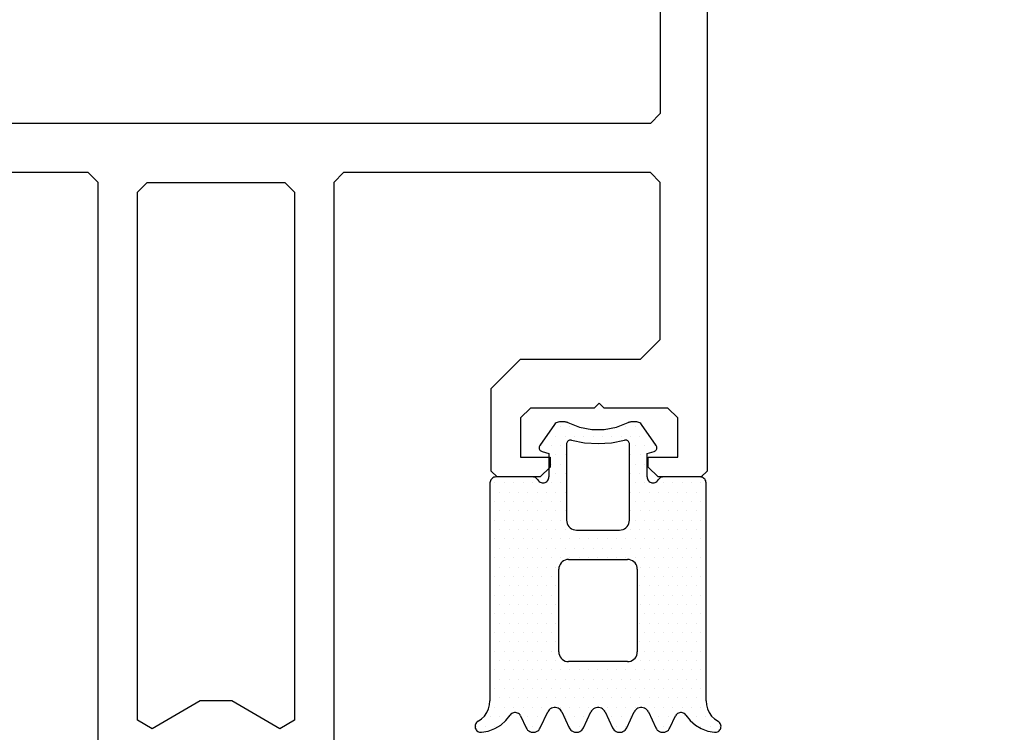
# Model space of a CAD drawing. Extents: x 4615668 to 9294084, y 5325188 to 10688993.
# Tile 36 of 256: x 4635352.97 to 4635357.98, y 5331399.43 to 5331403.05. Entities that reach past the tile are written whole.
import ezdxf

# ---------------------------------------------------------------- set-up
doc = ezdxf.new("R2010")
doc.units = 0
doc.header["$MEASUREMENT"] = 0
doc.layers.add('A_wymiary', color=152, linetype='Continuous', lineweight=5)
doc.layers.add('CrossSectionsGums', color=7, linetype='Continuous')
doc.layers.add('CrossSectionsProfils', color=7, linetype='Continuous')
doc.styles.add('wewn', font='arial.ttf', dxfattribs={"height": 12})
doc.dimstyles.new('Kopia 1do100 wew', dxfattribs={"dimscale": 0.5, "dimtxt": 8, "dimasz": 15, "dimexe": 20, "dimexo": 0, "dimgap": 5, "dimtad": 1, "dimdec": 0, "dimzin": 9, "dimtxsty": 'wewn', "dimblk": 'ARCHTICK', "dimcen": 3, "dimdle": 20, "dimclrd": 256, "dimclre": 256, "dimclrt": 256, "dimadec": 0, "dimazin": 2, "dimtfac": 1, "dimtdec": 0, "dimtix": 1, "dimtmove": 2, "dimatfit": 3, "dimldrblk": 'NONE', "dimfxl": 0, "dimtvp": 1, "dimtolj": 1, "dimtzin": 0, "dimlwd": 5, "dimlwe": 5, "dimarcsym": 0})

# ---------------------------------------------------------------- blocks, each defined once
blk = doc.blocks.new('K43_0482_X', base_point=(52.501, 1020))
at = {"layer": 'CrossSectionsProfils', "flags": 128}
for points in [[(46.8099, 1000), (48.51093, 1000), (49.00444, 1000.50401), (49.00444, 1001.50153), (48.00692, 1001.50153), (48.00692, 1003.49657), (48.51093, 1004.00058), (49.73945, 1004.00058), (52.51151, 1005.59661), (55.27306, 1004.00058), (56.51208, 1004.00058), (57.00559, 1003.49657), (57.00559, 1001.50153), (56.00807, 1001.50153), (56.00807, 1000.50401), (56.51208, 1000), (58.20261, 1000), (58.50712, 1000.30451), (58.50712, 1034.99717), (59.01113, 1035.50118), (74.59343, 1035.50118)], [(27.50003, 1104.498), (27.50003, 1020.29689), (27.80453, 1020.00288), (29.99907, 1020.00288), (30.50308, 1020.50689), (30.50308, 1021.0004), (29.00156, 1021.0004), (29.00156, 1023.00594), (29.50556, 1023.49945), (32.75013, 1023.49945), (33.00213, 1023.75145), (33.25414, 1023.49945), (36.4987, 1023.49945), (37.00271, 1023.00594), (37.00271, 1021.0004), (35.50118, 1021.0004), (35.50118, 1020.50689), (36.00519, 1020.00288), (38.19973, 1020.00288), (38.50424, 1020.29689), (38.50424, 1024.49697), (37.00271, 1025.9985), (30.90209, 1025.9985), (29.90457, 1027.00652), (29.90457, 1034.99717), (30.39808, 1035.50118), (46.01188, 1035.50118), (46.50539, 1034.99717), (46.50539, 1000.30451)], [(75.09744, 1101.00143), (74.59343, 1101.50544), (30.39808, 1101.50544), (29.89407, 1101.00143), (29.89407, 1038.50424), (30.39808, 1038.00023), (74.59343, 1038.00023), (75.09744, 1038.50424), (75.09744, 1101.00143)], [(49.00444, 1034.99717), (48.51093, 1034.50366), (48.51093, 1007.62315), (49.25644, 1007.18214), (51.70299, 1008.59966), (53.30952, 1008.59966), (55.75607, 1007.18214), (56.51208, 1007.62315), (56.51208, 1034.50366), (56.00807, 1034.99717), (49.00444, 1034.99717)]]:
    blk.add_lwpolyline(points, dxfattribs=at)
blk = doc.blocks.new('Hatch71798', base_point=(5314.212, 636.113))
at = {"layer": 'CrossSectionsGums', "color": 252, "true_color": 0x848484}
for p, q in [((6274.606, 648.794), (6274.606, 648.794)), ((6275.083, 648.794), (6275.083, 648.794)), ((6275.559, 648.794), (6275.559, 648.794)), ((6277.464, 648.794), (6277.464, 648.794)), ((6279.369, 648.794), (6279.369, 648.794)), ((6279.845, 648.794), (6279.845, 648.794)), ((6281.75, 648.794), (6281.75, 648.794)), ((6282.227, 648.794), (6282.227, 648.794)), ((6284.131, 648.794), (6284.131, 648.794)), ((6286.037, 648.794), (6286.037, 648.794)), ((6286.513, 648.794), (6286.513, 648.794)), ((6286.989, 648.794), (6286.989, 648.794)), ((6275.321, 648.318), (6275.321, 648.318)), ((6275.797, 648.318), (6275.797, 648.318)), ((6277.226, 648.318), (6277.226, 648.318)), ((6277.702, 648.318), (6277.702, 648.318)), ((6279.131, 648.318), (6279.131, 648.318)), ((6279.607, 648.318), (6279.607, 648.318)), ((6280.083, 648.318), (6280.083, 648.318)), ((6281.512, 648.318), (6281.512, 648.318)), ((6281.988, 648.318), (6281.988, 648.318)), ((6282.464, 648.318), (6282.464, 648.318)), ((6283.893, 648.318), (6283.893, 648.318)), ((6284.37, 648.318), (6284.37, 648.318)), ((6285.322, 648.318), (6285.322, 648.318)), ((6285.798, 648.318), (6285.798, 648.318)), ((6286.274, 648.318), (6286.274, 648.318)), ((6275.559, 647.841), (6275.559, 647.841)), ((6276.035, 647.841), (6276.035, 647.841)), ((6276.512, 647.841), (6276.512, 647.841)), ((6276.988, 647.841), (6276.988, 647.841)), ((6277.464, 647.841), (6277.464, 647.841)), ((6277.94, 647.841), (6277.94, 647.841)), ((6278.417, 647.841), (6278.417, 647.841)), ((6278.893, 647.841), (6278.893, 647.841)), ((6279.369, 647.841), (6279.369, 647.841)), ((6279.845, 647.841), (6279.845, 647.841)), ((6280.322, 647.841), (6280.322, 647.841)), ((6280.798, 647.841), (6280.798, 647.841)), ((6281.274, 647.841), (6281.274, 647.841)), ((6281.75, 647.841), (6281.75, 647.841)), ((6282.227, 647.841), (6282.227, 647.841)), ((6282.703, 647.841), (6282.703, 647.841)), ((6283.179, 647.841), (6283.179, 647.841)), ((6283.655, 647.841), (6283.655, 647.841)), ((6284.132, 647.841), (6284.132, 647.841)), ((6284.608, 647.841), (6284.608, 647.841)), ((6285.084, 647.841), (6285.084, 647.841)), ((6285.561, 647.841), (6285.561, 647.841)), ((6286.037, 647.841), (6286.037, 647.841)), ((6275.321, 647.365), (6275.321, 647.365)), ((6275.797, 647.365), (6275.797, 647.365)), ((6276.273, 647.365), (6276.273, 647.365)), ((6276.75, 647.365), (6276.75, 647.365)), ((6277.226, 647.365), (6277.226, 647.365)), ((6277.702, 647.365), (6277.702, 647.365)), ((6278.178, 647.365), (6278.178, 647.365)), ((6278.655, 647.365), (6278.655, 647.365)), ((6279.131, 647.365), (6279.131, 647.365)), ((6279.607, 647.365), (6279.607, 647.365)), ((6280.083, 647.365), (6280.083, 647.365)), ((6280.56, 647.365), (6280.56, 647.365)), ((6281.036, 647.365), (6281.036, 647.365)), ((6281.512, 647.365), (6281.512, 647.365)), ((6281.988, 647.365), (6281.988, 647.365)), ((6282.464, 647.365), (6282.464, 647.365)), ((6282.941, 647.365), (6282.941, 647.365)), ((6283.417, 647.365), (6283.417, 647.365)), ((6283.894, 647.365), (6283.894, 647.365)), ((6284.37, 647.365), (6284.37, 647.365)), ((6284.846, 647.365), (6284.846, 647.365)), ((6285.322, 647.365), (6285.322, 647.365)), ((6285.798, 647.365), (6285.798, 647.365)), ((6286.274, 647.365), (6286.274, 647.365)), ((6275.559, 646.889), (6275.559, 646.889)), ((6276.035, 646.889), (6276.035, 646.889)), ((6276.511, 646.889), (6276.511, 646.889)), ((6276.988, 646.889), (6276.988, 646.889)), ((6277.464, 646.889), (6277.464, 646.889)), ((6277.94, 646.889), (6277.94, 646.889)), ((6278.417, 646.889), (6278.417, 646.889)), ((6278.893, 646.889), (6278.893, 646.889)), ((6279.369, 646.889), (6279.369, 646.889)), ((6279.845, 646.889), (6279.845, 646.889)), ((6280.321, 646.889), (6280.321, 646.889)), ((6280.797, 646.889), (6280.797, 646.889)), ((6281.274, 646.889), (6281.274, 646.889)), ((6281.75, 646.889), (6281.75, 646.889)), ((6282.226, 646.889), (6282.226, 646.889)), ((6282.703, 646.889), (6282.703, 646.889)), ((6283.179, 646.889), (6283.179, 646.889)), ((6283.655, 646.889), (6283.655, 646.889)), ((6284.131, 646.889), (6284.131, 646.889)), ((6284.607, 646.889), (6284.607, 646.889)), ((6285.084, 646.889), (6285.084, 646.889)), ((6285.56, 646.889), (6285.56, 646.889)), ((6286.036, 646.889), (6286.036, 646.889)), ((6275.321, 646.413), (6275.321, 646.413)), ((6275.797, 646.413), (6275.797, 646.413)), ((6276.273, 646.413), (6276.273, 646.413)), ((6276.75, 646.413), (6276.75, 646.413)), ((6277.226, 646.413), (6277.226, 646.413)), ((6277.702, 646.413), (6277.702, 646.413)), ((6278.179, 646.413), (6278.179, 646.413)), ((6278.655, 646.413), (6278.655, 646.413)), ((6279.131, 646.413), (6279.131, 646.413)), ((6279.607, 646.413), (6279.607, 646.413)), ((6280.083, 646.413), (6280.083, 646.413)), ((6280.56, 646.413), (6280.56, 646.413)), ((6281.036, 646.413), (6281.036, 646.413)), ((6281.512, 646.413), (6281.512, 646.413)), ((6281.988, 646.413), (6281.988, 646.413)), ((6282.465, 646.413), (6282.465, 646.413)), ((6282.941, 646.413), (6282.941, 646.413)), ((6283.417, 646.413), (6283.417, 646.413)), ((6283.894, 646.413), (6283.894, 646.413)), ((6284.37, 646.413), (6284.37, 646.413)), ((6284.846, 646.413), (6284.846, 646.413)), ((6285.322, 646.413), (6285.322, 646.413)), ((6285.798, 646.413), (6285.798, 646.413)), ((6286.275, 646.413), (6286.275, 646.413)), ((6275.559, 645.936), (6275.559, 645.936)), ((6276.035, 645.936), (6276.035, 645.936)), ((6276.512, 645.936), (6276.512, 645.936)), ((6276.988, 645.936), (6276.988, 645.936)), ((6277.464, 645.936), (6277.464, 645.936)), ((6277.94, 645.936), (6277.94, 645.936)), ((6278.417, 645.936), (6278.417, 645.936)), ((6278.893, 645.936), (6278.893, 645.936)), ((6279.369, 645.936), (6279.369, 645.936)), ((6279.845, 645.936), (6279.845, 645.936)), ((6280.321, 645.936), (6280.321, 645.936)), ((6280.798, 645.936), (6280.798, 645.936)), ((6281.274, 645.936), (6281.274, 645.936)), ((6281.75, 645.936), (6281.75, 645.936)), ((6282.227, 645.936), (6282.227, 645.936)), ((6282.703, 645.936), (6282.703, 645.936)), ((6283.179, 645.936), (6283.179, 645.936)), ((6283.655, 645.936), (6283.655, 645.936)), ((6284.131, 645.936), (6284.131, 645.936)), ((6284.608, 645.936), (6284.608, 645.936)), ((6285.084, 645.936), (6285.084, 645.936)), ((6285.56, 645.936), (6285.56, 645.936)), ((6286.037, 645.936), (6286.037, 645.936)), ((6275.321, 645.46), (6275.321, 645.46)), ((6275.797, 645.46), (6275.797, 645.46)), ((6276.273, 645.46), (6276.273, 645.46)), ((6276.75, 645.46), (6276.75, 645.46)), ((6277.226, 645.46), (6277.226, 645.46)), ((6277.702, 645.46), (6277.702, 645.46)), ((6278.178, 645.46), (6278.178, 645.46)), ((6278.654, 645.46), (6278.654, 645.46)), ((6282.941, 645.46), (6282.941, 645.46)), ((6283.417, 645.46), (6283.417, 645.46)), ((6283.893, 645.46), (6283.893, 645.46)), ((6284.37, 645.46), (6284.37, 645.46)), ((6284.846, 645.46), (6284.846, 645.46)), ((6285.322, 645.46), (6285.322, 645.46)), ((6285.798, 645.46), (6285.798, 645.46)), ((6286.274, 645.46), (6286.274, 645.46)), ((6275.559, 644.984), (6275.559, 644.984)), ((6276.036, 644.984), (6276.036, 644.984)), ((6276.512, 644.984), (6276.512, 644.984)), ((6276.988, 644.984), (6276.988, 644.984)), ((6277.464, 644.984), (6277.464, 644.984)), ((6277.94, 644.984), (6277.94, 644.984)), ((6278.417, 644.984), (6278.417, 644.984)), ((6283.179, 644.984), (6283.179, 644.984)), ((6283.655, 644.984), (6283.655, 644.984)), ((6284.132, 644.984), (6284.132, 644.984)), ((6284.608, 644.984), (6284.608, 644.984)), ((6285.084, 644.984), (6285.084, 644.984)), ((6285.561, 644.984), (6285.561, 644.984)), ((6286.037, 644.984), (6286.037, 644.984)), ((6275.321, 644.508), (6275.321, 644.508)), ((6275.797, 644.508), (6275.797, 644.508)), ((6276.273, 644.508), (6276.273, 644.508)), ((6276.75, 644.508), (6276.75, 644.508)), ((6277.226, 644.508), (6277.226, 644.508)), ((6277.702, 644.508), (6277.702, 644.508)), ((6278.178, 644.508), (6278.178, 644.508)), ((6278.655, 644.508), (6278.655, 644.508)), ((6282.941, 644.508), (6282.941, 644.508)), ((6283.417, 644.508), (6283.417, 644.508)), ((6283.894, 644.508), (6283.894, 644.508)), ((6284.37, 644.508), (6284.37, 644.508)), ((6284.846, 644.508), (6284.846, 644.508)), ((6285.322, 644.508), (6285.322, 644.508)), ((6285.798, 644.508), (6285.798, 644.508)), ((6286.274, 644.508), (6286.274, 644.508)), ((6275.559, 644.031), (6275.559, 644.031)), ((6276.035, 644.031), (6276.035, 644.031)), ((6276.511, 644.031), (6276.511, 644.031)), ((6276.988, 644.031), (6276.988, 644.031)), ((6277.464, 644.031), (6277.464, 644.031)), ((6277.94, 644.031), (6277.94, 644.031)), ((6278.417, 644.031), (6278.417, 644.031)), ((6283.179, 644.031), (6283.179, 644.031)), ((6283.655, 644.031), (6283.655, 644.031)), ((6284.131, 644.031), (6284.131, 644.031)), ((6284.607, 644.031), (6284.607, 644.031)), ((6285.084, 644.031), (6285.084, 644.031)), ((6285.56, 644.031), (6285.56, 644.031)), ((6286.036, 644.031), (6286.036, 644.031)), ((6275.321, 643.555), (6275.321, 643.555)), ((6275.559, 643.079), (6275.559, 643.079)), ((6275.797, 643.555), (6275.797, 643.555)), ((6276.035, 643.079), (6276.035, 643.079)), ((6276.273, 643.555), (6276.273, 643.555)), ((6276.512, 643.079), (6276.512, 643.079)), ((6276.75, 643.555), (6276.75, 643.555)), ((6276.988, 643.079), (6276.988, 643.079)), ((6277.226, 643.555), (6277.226, 643.555)), ((6277.464, 643.079), (6277.464, 643.079)), ((6277.702, 643.555), (6277.702, 643.555)), ((6277.94, 643.079), (6277.94, 643.079)), ((6278.179, 643.555), (6278.179, 643.555)), ((6278.417, 643.079), (6278.417, 643.079)), ((6278.655, 643.555), (6278.655, 643.555)), ((6282.941, 643.555), (6282.941, 643.555)), ((6283.179, 643.079), (6283.179, 643.079)), ((6283.417, 643.555), (6283.417, 643.555)), ((6283.655, 643.079), (6283.655, 643.079)), ((6283.894, 643.555), (6283.894, 643.555)), ((6284.131, 643.079), (6284.131, 643.079)), ((6284.37, 643.555), (6284.37, 643.555)), ((6284.608, 643.079), (6284.608, 643.079)), ((6284.846, 643.555), (6284.846, 643.555)), ((6285.084, 643.079), (6285.084, 643.079)), ((6285.322, 643.555), (6285.322, 643.555)), ((6285.56, 643.079), (6285.56, 643.079)), ((6285.798, 643.555), (6285.798, 643.555)), ((6286.037, 643.079), (6286.037, 643.079)), ((6286.275, 643.555), (6286.275, 643.555)), ((6275.321, 642.603), (6275.321, 642.603)), ((6275.797, 642.603), (6275.797, 642.603)), ((6276.273, 642.603), (6276.273, 642.603)), ((6276.75, 642.603), (6276.75, 642.603)), ((6277.226, 642.603), (6277.226, 642.603)), ((6277.702, 642.603), (6277.702, 642.603)), ((6278.178, 642.603), (6278.178, 642.603)), ((6278.654, 642.603), (6278.654, 642.603)), ((6282.941, 642.603), (6282.941, 642.603)), ((6283.417, 642.603), (6283.417, 642.603)), ((6283.893, 642.603), (6283.893, 642.603)), ((6284.37, 642.603), (6284.37, 642.603)), ((6284.846, 642.603), (6284.846, 642.603)), ((6285.322, 642.603), (6285.322, 642.603)), ((6285.798, 642.603), (6285.798, 642.603)), ((6286.274, 642.603), (6286.274, 642.603)), ((6275.559, 642.126), (6275.559, 642.126)), ((6276.035, 642.126), (6276.035, 642.126)), ((6276.511, 642.126), (6276.511, 642.126)), ((6276.987, 642.126), (6276.987, 642.126)), ((6277.464, 642.126), (6277.464, 642.126)), ((6277.94, 642.126), (6277.94, 642.126)), ((6278.416, 642.126), (6278.416, 642.126)), ((6283.179, 642.126), (6283.179, 642.126)), ((6283.655, 642.126), (6283.655, 642.126)), ((6284.131, 642.126), (6284.131, 642.126)), ((6284.607, 642.126), (6284.607, 642.126)), ((6285.083, 642.126), (6285.083, 642.126)), ((6285.56, 642.126), (6285.56, 642.126)), ((6286.036, 642.126), (6286.036, 642.126)), ((6275.321, 641.65), (6275.321, 641.65)), ((6275.797, 641.65), (6275.797, 641.65)), ((6276.273, 641.65), (6276.273, 641.65)), ((6276.75, 641.65), (6276.75, 641.65)), ((6277.226, 641.65), (6277.226, 641.65)), ((6277.702, 641.65), (6277.702, 641.65)), ((6278.178, 641.65), (6278.178, 641.65)), ((6278.655, 641.65), (6278.655, 641.65)), ((6282.941, 641.65), (6282.941, 641.65)), ((6283.417, 641.65), (6283.417, 641.65)), ((6283.894, 641.65), (6283.894, 641.65)), ((6284.37, 641.65), (6284.37, 641.65)), ((6284.846, 641.65), (6284.846, 641.65)), ((6285.322, 641.65), (6285.322, 641.65)), ((6285.798, 641.65), (6285.798, 641.65)), ((6286.275, 641.65), (6286.275, 641.65)), ((6275.559, 641.174), (6275.559, 641.174)), ((6276.035, 641.174), (6276.035, 641.174)), ((6276.511, 641.174), (6276.511, 641.174)), ((6276.988, 641.174), (6276.988, 641.174)), ((6277.464, 641.174), (6277.464, 641.174)), ((6277.94, 641.174), (6277.94, 641.174)), ((6278.417, 641.174), (6278.417, 641.174)), ((6283.179, 641.174), (6283.179, 641.174)), ((6283.655, 641.174), (6283.655, 641.174)), ((6284.131, 641.174), (6284.131, 641.174)), ((6284.607, 641.174), (6284.607, 641.174)), ((6285.084, 641.174), (6285.084, 641.174)), ((6285.56, 641.174), (6285.56, 641.174)), ((6286.037, 641.174), (6286.037, 641.174)), ((6275.321, 640.698), (6275.321, 640.698)), ((6275.797, 640.698), (6275.797, 640.698)), ((6276.273, 640.698), (6276.273, 640.698)), ((6276.75, 640.698), (6276.75, 640.698)), ((6277.226, 640.698), (6277.226, 640.698)), ((6277.702, 640.698), (6277.702, 640.698)), ((6278.178, 640.698), (6278.178, 640.698)), ((6278.654, 640.698), (6278.654, 640.698)), ((6282.94, 640.698), (6282.94, 640.698)), ((6283.417, 640.698), (6283.417, 640.698)), ((6283.893, 640.698), (6283.893, 640.698)), ((6284.369, 640.698), (6284.369, 640.698)), ((6284.846, 640.698), (6284.846, 640.698)), ((6285.322, 640.698), (6285.322, 640.698)), ((6285.798, 640.698), (6285.798, 640.698)), ((6286.274, 640.698), (6286.274, 640.698)), ((6275.559, 640.221), (6275.559, 640.221)), ((6276.035, 640.221), (6276.035, 640.221)), ((6276.512, 640.221), (6276.512, 640.221)), ((6276.988, 640.221), (6276.988, 640.221)), ((6277.464, 640.221), (6277.464, 640.221)), ((6277.94, 640.221), (6277.94, 640.221)), ((6278.417, 640.221), (6278.417, 640.221)), ((6278.893, 640.221), (6278.893, 640.221)), ((6279.369, 640.221), (6279.369, 640.221)), ((6279.845, 640.221), (6279.845, 640.221)), ((6280.322, 640.221), (6280.322, 640.221)), ((6280.798, 640.221), (6280.798, 640.221)), ((6281.274, 640.221), (6281.274, 640.221)), ((6281.75, 640.221), (6281.75, 640.221)), ((6282.227, 640.221), (6282.227, 640.221)), ((6282.703, 640.221), (6282.703, 640.221)), ((6283.179, 640.221), (6283.179, 640.221)), ((6283.655, 640.221), (6283.655, 640.221)), ((6284.131, 640.221), (6284.131, 640.221)), ((6284.608, 640.221), (6284.608, 640.221)), ((6285.084, 640.221), (6285.084, 640.221)), ((6285.561, 640.221), (6285.561, 640.221)), ((6286.037, 640.221), (6286.037, 640.221)), ((6275.321, 639.745), (6275.321, 639.745)), ((6275.797, 639.745), (6275.797, 639.745)), ((6276.273, 639.745), (6276.273, 639.745)), ((6276.75, 639.745), (6276.75, 639.745)), ((6277.226, 639.745), (6277.226, 639.745)), ((6277.702, 639.745), (6277.702, 639.745)), ((6278.178, 639.745), (6278.178, 639.745)), ((6278.654, 639.745), (6278.654, 639.745)), ((6279.131, 639.745), (6279.131, 639.745)), ((6279.607, 639.745), (6279.607, 639.745)), ((6280.083, 639.745), (6280.083, 639.745)), ((6280.56, 639.745), (6280.56, 639.745)), ((6281.036, 639.745), (6281.036, 639.745)), ((6281.512, 639.745), (6281.512, 639.745)), ((6281.988, 639.745), (6281.988, 639.745)), ((6282.464, 639.745), (6282.464, 639.745)), ((6282.941, 639.745), (6282.941, 639.745)), ((6283.417, 639.745), (6283.417, 639.745)), ((6283.893, 639.745), (6283.893, 639.745)), ((6284.37, 639.745), (6284.37, 639.745)), ((6284.846, 639.745), (6284.846, 639.745)), ((6285.322, 639.745), (6285.322, 639.745)), ((6285.798, 639.745), (6285.798, 639.745)), ((6286.274, 639.745), (6286.274, 639.745)), ((6275.559, 639.269), (6275.559, 639.269)), ((6276.035, 639.269), (6276.035, 639.269)), ((6276.511, 639.269), (6276.511, 639.269)), ((6276.987, 639.269), (6276.987, 639.269)), ((6277.464, 639.269), (6277.464, 639.269)), ((6277.94, 639.269), (6277.94, 639.269)), ((6278.416, 639.269), (6278.416, 639.269)), ((6278.893, 639.269), (6278.893, 639.269)), ((6279.369, 639.269), (6279.369, 639.269)), ((6279.845, 639.269), (6279.845, 639.269)), ((6280.321, 639.269), (6280.321, 639.269)), ((6280.797, 639.269), (6280.797, 639.269)), ((6281.274, 639.269), (6281.274, 639.269)), ((6281.75, 639.269), (6281.75, 639.269)), ((6282.226, 639.269), (6282.226, 639.269)), ((6282.703, 639.269), (6282.703, 639.269)), ((6283.179, 639.269), (6283.179, 639.269)), ((6283.655, 639.269), (6283.655, 639.269)), ((6284.131, 639.269), (6284.131, 639.269)), ((6284.607, 639.269), (6284.607, 639.269)), ((6285.084, 639.269), (6285.084, 639.269)), ((6285.56, 639.269), (6285.56, 639.269)), ((6286.036, 639.269), (6286.036, 639.269)), ((6275.321, 638.793), (6275.321, 638.793)), ((6275.797, 638.793), (6275.797, 638.793)), ((6276.273, 638.793), (6276.273, 638.793)), ((6276.75, 638.793), (6276.75, 638.793)), ((6277.226, 638.793), (6277.226, 638.793)), ((6277.702, 638.793), (6277.702, 638.793)), ((6278.178, 638.793), (6278.178, 638.793)), ((6278.655, 638.793), (6278.655, 638.793)), ((6279.131, 638.793), (6279.131, 638.793)), ((6282.465, 638.793), (6282.465, 638.793)), ((6282.941, 638.793), (6282.941, 638.793)), ((6283.417, 638.793), (6283.417, 638.793)), ((6283.894, 638.793), (6283.894, 638.793)), ((6284.37, 638.793), (6284.37, 638.793)), ((6284.846, 638.793), (6284.846, 638.793)), ((6285.322, 638.793), (6285.322, 638.793)), ((6285.798, 638.793), (6285.798, 638.793)), ((6286.275, 638.793), (6286.275, 638.793)), ((6275.559, 638.316), (6275.559, 638.316)), ((6276.035, 638.316), (6276.035, 638.316)), ((6276.511, 638.316), (6276.511, 638.316)), ((6276.988, 638.316), (6276.988, 638.316)), ((6277.464, 638.316), (6277.464, 638.316)), ((6277.94, 638.316), (6277.94, 638.316)), ((6278.417, 638.316), (6278.417, 638.316)), ((6278.893, 638.316), (6278.893, 638.316)), ((6282.703, 638.316), (6282.703, 638.316)), ((6283.179, 638.316), (6283.179, 638.316)), ((6283.655, 638.316), (6283.655, 638.316)), ((6284.131, 638.316), (6284.131, 638.316)), ((6284.608, 638.316), (6284.608, 638.316)), ((6285.084, 638.316), (6285.084, 638.316)), ((6285.56, 638.316), (6285.56, 638.316)), ((6286.037, 638.316), (6286.037, 638.316)), ((6275.321, 637.84), (6275.321, 637.84)), ((6275.797, 637.84), (6275.797, 637.84)), ((6276.273, 637.84), (6276.273, 637.84)), ((6276.75, 637.84), (6276.75, 637.84)), ((6277.226, 637.84), (6277.226, 637.84)), ((6277.702, 637.84), (6277.702, 637.84)), ((6278.178, 637.84), (6278.178, 637.84)), ((6278.654, 637.84), (6278.654, 637.84)), ((6279.131, 637.84), (6279.131, 637.84)), ((6282.464, 637.84), (6282.464, 637.84)), ((6282.94, 637.84), (6282.94, 637.84)), ((6283.417, 637.84), (6283.417, 637.84)), ((6283.893, 637.84), (6283.893, 637.84)), ((6284.37, 637.84), (6284.37, 637.84)), ((6284.846, 637.84), (6284.846, 637.84)), ((6285.322, 637.84), (6285.322, 637.84)), ((6285.798, 637.84), (6285.798, 637.84)), ((6286.274, 637.84), (6286.274, 637.84)), ((6275.559, 637.364), (6275.559, 637.364)), ((6276.035, 637.364), (6276.035, 637.364)), ((6276.512, 637.364), (6276.512, 637.364)), ((6276.988, 637.364), (6276.988, 637.364)), ((6277.464, 637.364), (6277.464, 637.364)), ((6277.94, 637.364), (6277.94, 637.364)), ((6278.417, 637.364), (6278.417, 637.364)), ((6278.893, 637.364), (6278.893, 637.364)), ((6282.703, 637.364), (6282.703, 637.364)), ((6283.179, 637.364), (6283.179, 637.364)), ((6283.655, 637.364), (6283.655, 637.364)), ((6284.132, 637.364), (6284.132, 637.364)), ((6284.608, 637.364), (6284.608, 637.364)), ((6285.084, 637.364), (6285.084, 637.364)), ((6285.561, 637.364), (6285.561, 637.364)), ((6286.037, 637.364), (6286.037, 637.364)), ((6275.321, 636.888), (6275.321, 636.888)), ((6275.797, 636.888), (6275.797, 636.888)), ((6276.273, 636.888), (6276.273, 636.888)), ((6276.75, 636.888), (6276.75, 636.888)), ((6277.226, 636.888), (6277.226, 636.888)), ((6277.702, 636.888), (6277.702, 636.888)), ((6278.178, 636.888), (6278.178, 636.888)), ((6278.655, 636.888), (6278.655, 636.888)), ((6279.131, 636.888), (6279.131, 636.888)), ((6282.464, 636.888), (6282.464, 636.888)), ((6282.941, 636.888), (6282.941, 636.888)), ((6283.417, 636.888), (6283.417, 636.888)), ((6283.894, 636.888), (6283.894, 636.888)), ((6284.37, 636.888), (6284.37, 636.888)), ((6284.846, 636.888), (6284.846, 636.888)), ((6285.322, 636.888), (6285.322, 636.888)), ((6285.798, 636.888), (6285.798, 636.888)), ((6286.274, 636.888), (6286.274, 636.888)), ((6275.559, 636.411), (6275.559, 636.411)), ((6276.035, 636.411), (6276.035, 636.411)), ((6276.511, 636.411), (6276.511, 636.411)), ((6276.987, 636.411), (6276.987, 636.411)), ((6277.464, 636.411), (6277.464, 636.411)), ((6277.94, 636.411), (6277.94, 636.411)), ((6278.417, 636.411), (6278.417, 636.411)), ((6278.893, 636.411), (6278.893, 636.411)), ((6282.703, 636.411), (6282.703, 636.411)), ((6283.179, 636.411), (6283.179, 636.411)), ((6283.655, 636.411), (6283.655, 636.411)), ((6284.131, 636.411), (6284.131, 636.411)), ((6284.607, 636.411), (6284.607, 636.411)), ((6285.084, 636.411), (6285.084, 636.411)), ((6285.56, 636.411), (6285.56, 636.411)), ((6286.036, 636.411), (6286.036, 636.411)), ((6278.655, 635.935), (6278.655, 635.935)), ((6279.131, 635.935), (6279.131, 635.935)), ((6282.465, 635.935), (6282.465, 635.935)), ((6282.941, 635.935), (6282.941, 635.935)), ((6278.417, 635.459), (6278.417, 635.459)), ((6278.893, 635.459), (6278.893, 635.459)), ((6282.703, 635.459), (6282.703, 635.459)), ((6283.179, 635.459), (6283.179, 635.459)), ((6278.654, 634.983), (6278.654, 634.983)), ((6279.131, 634.983), (6279.131, 634.983)), ((6282.464, 634.983), (6282.464, 634.983)), ((6282.941, 634.983), (6282.941, 634.983)), ((6277.94, 634.506), (6277.94, 634.506)), ((6278.417, 634.506), (6278.417, 634.506)), ((6278.893, 634.506), (6278.893, 634.506)), ((6282.703, 634.506), (6282.703, 634.506)), ((6283.179, 634.506), (6283.179, 634.506)), ((6283.655, 634.506), (6283.655, 634.506)), ((6278.178, 634.03), (6278.178, 634.03)), ((6278.655, 634.03), (6278.655, 634.03)), ((6278.893, 633.554), (6278.893, 633.554)), ((6279.131, 634.03), (6279.131, 634.03)), ((6279.369, 633.554), (6279.369, 633.554)), ((6279.607, 634.03), (6279.607, 634.03)), ((6280.083, 634.03), (6280.083, 634.03)), ((6280.56, 634.03), (6280.56, 634.03)), ((6281.036, 634.03), (6281.036, 634.03)), ((6281.512, 634.03), (6281.512, 634.03)), ((6281.988, 634.03), (6281.988, 634.03)), ((6282.227, 633.554), (6282.227, 633.554)), ((6282.465, 634.03), (6282.465, 634.03)), ((6282.703, 633.554), (6282.703, 633.554)), ((6282.941, 634.03), (6282.941, 634.03)), ((6283.417, 634.03), (6283.417, 634.03))]:
    blk.add_line(p, q, dxfattribs=at)
blk = doc.blocks.new('120489', base_point=(6275.231, 636.113))
at = {"layer": 'CrossSectionsGums', "color": 1}
for p, q in [((6274.711, 649.088), (6274.666, 649.064)), ((6274.759, 649.104), (6274.711, 649.088)), ((6274.809, 649.112), (6274.759, 649.104)), ((6274.86, 649.112), (6274.809, 649.112)), ((6275.206, 649.047), (6274.86, 649.112)), ((6277.322, 649.076), (6277.262, 649.041)), ((6277.388, 649.1), (6277.322, 649.076)), ((6277.456, 649.112), (6277.388, 649.1)), ((6277.526, 649.112), (6277.456, 649.112)), ((6277.595, 649.1), (6277.526, 649.112)), ((6277.66, 649.076), (6277.595, 649.1)), ((6277.721, 649.041), (6277.66, 649.076)), ((6279.522, 649.076), (6279.462, 649.041)), ((6279.588, 649.1), (6279.522, 649.076)), ((6279.656, 649.112), (6279.588, 649.1)), ((6279.726, 649.112), (6279.656, 649.112)), ((6279.795, 649.1), (6279.726, 649.112)), ((6279.86, 649.076), (6279.795, 649.1)), ((6279.921, 649.041), (6279.86, 649.076)), ((6281.722, 649.076), (6281.662, 649.041)), ((6281.788, 649.1), (6281.722, 649.076)), ((6281.856, 649.112), (6281.788, 649.1)), ((6281.926, 649.112), (6281.856, 649.112)), ((6281.995, 649.1), (6281.926, 649.112)), ((6282.06, 649.076), (6281.995, 649.1)), ((6282.121, 649.041), (6282.06, 649.076)), ((6283.922, 649.076), (6283.862, 649.041)), ((6283.988, 649.1), (6283.922, 649.076)), ((6284.056, 649.112), (6283.988, 649.1)), ((6284.126, 649.112), (6284.056, 649.112)), ((6284.195, 649.1), (6284.126, 649.112)), ((6284.26, 649.076), (6284.195, 649.1)), ((6284.321, 649.041), (6284.26, 649.076)), ((6286.723, 649.112), (6286.376, 649.047)), ((6286.774, 649.112), (6286.723, 649.112)), ((6286.824, 649.104), (6286.774, 649.112)), ((6286.872, 649.088), (6286.824, 649.104)), ((6286.917, 649.064), (6286.872, 649.088)), ((6274.534, 648.854), (6274.531, 648.803)), ((6274.531, 648.803), (6274.537, 648.752)), ((6274.545, 648.904), (6274.534, 648.854)), ((6274.537, 648.752), (6274.552, 648.703)), ((6274.564, 648.951), (6274.545, 648.904)), ((6274.552, 648.703), (6274.574, 648.658)), ((6274.591, 648.994), (6274.564, 648.951)), ((6274.574, 648.658), (6274.604, 648.616)), ((6274.626, 649.032), (6274.591, 648.994)), ((6274.604, 648.616), (6274.641, 648.581)), ((6274.666, 649.064), (6274.626, 649.032)), ((6274.641, 648.581), (6274.683, 648.552)), ((6275.536, 648.922), (6275.206, 649.047)), ((6275.838, 648.741), (6275.536, 648.922)), ((6276.104, 648.51), (6275.838, 648.741)), ((6277.129, 648.882), (6276.846, 648.276)), ((6277.164, 648.943), (6277.129, 648.882)), ((6277.209, 648.996), (6277.164, 648.943)), ((6277.262, 649.041), (6277.209, 648.996)), ((6277.774, 648.996), (6277.721, 649.041)), ((6277.819, 648.942), (6277.774, 648.996)), ((6277.854, 648.882), (6277.819, 648.942)), ((6278.229, 648.078), (6277.854, 648.882)), ((6279.329, 648.882), (6278.954, 648.078)), ((6279.364, 648.942), (6279.329, 648.882)), ((6279.409, 648.996), (6279.364, 648.942)), ((6279.462, 649.041), (6279.409, 648.996)), ((6279.974, 648.996), (6279.921, 649.041)), ((6280.019, 648.943), (6279.974, 648.996)), ((6280.054, 648.882), (6280.019, 648.943)), ((6280.429, 648.078), (6280.054, 648.882)), ((6281.529, 648.882), (6281.154, 648.078)), ((6281.564, 648.943), (6281.529, 648.882)), ((6281.608, 648.996), (6281.564, 648.943)), ((6281.662, 649.041), (6281.608, 648.996)), ((6282.174, 648.996), (6282.121, 649.041)), ((6282.219, 648.943), (6282.174, 648.996)), ((6282.254, 648.882), (6282.219, 648.943)), ((6282.629, 648.078), (6282.254, 648.882)), ((6283.729, 648.882), (6283.354, 648.078)), ((6283.764, 648.943), (6283.729, 648.882)), ((6283.809, 648.996), (6283.764, 648.943)), ((6283.862, 649.041), (6283.809, 648.996)), ((6284.374, 648.996), (6284.321, 649.041)), ((6284.419, 648.943), (6284.374, 648.996)), ((6284.454, 648.882), (6284.419, 648.943)), ((6284.736, 648.276), (6284.454, 648.882)), ((6285.745, 648.741), (6285.479, 648.51)), ((6286.047, 648.922), (6285.745, 648.741)), ((6286.376, 649.047), (6286.047, 648.922)), ((6286.9, 648.552), (6286.942, 648.581)), ((6286.957, 649.032), (6286.917, 649.064)), ((6286.942, 648.581), (6286.978, 648.617)), ((6286.991, 648.994), (6286.957, 649.032)), ((6286.978, 648.617), (6287.008, 648.658)), ((6287.018, 648.951), (6286.991, 648.994)), ((6287.008, 648.658), (6287.031, 648.704)), ((6287.038, 648.904), (6287.018, 648.951)), ((6287.031, 648.704), (6287.046, 648.752)), ((6287.049, 648.854), (6287.038, 648.904)), ((6287.046, 648.752), (6287.052, 648.803)), ((6287.052, 648.803), (6287.049, 648.854)), ((6274.857, 648.432), (6274.683, 648.552)), ((6275.007, 648.284), (6274.857, 648.432)), ((6275.128, 648.112), (6275.007, 648.284)), ((6275.218, 647.922), (6275.128, 648.112)), ((6276.325, 648.236), (6276.104, 648.51)), ((6276.325, 648.236), (6276.358, 648.195)), ((6276.358, 648.195), (6276.398, 648.16)), ((6276.398, 648.16), (6276.444, 648.133)), ((6276.444, 648.133), (6276.493, 648.114)), ((6276.493, 648.114), (6276.545, 648.105)), ((6276.545, 648.105), (6276.598, 648.104)), ((6276.598, 648.104), (6276.65, 648.113)), ((6276.65, 648.113), (6276.699, 648.13)), ((6276.699, 648.13), (6276.745, 648.157)), ((6276.745, 648.157), (6276.786, 648.19)), ((6276.786, 648.19), (6276.82, 648.231)), ((6276.82, 648.231), (6276.846, 648.276)), ((6278.229, 648.078), (6278.264, 648.018)), ((6278.919, 648.018), (6278.954, 648.078)), ((6280.429, 648.078), (6280.463, 648.018)), ((6281.119, 648.018), (6281.154, 648.078)), ((6282.629, 648.078), (6282.664, 648.018)), ((6283.319, 648.018), (6283.354, 648.078)), ((6284.736, 648.276), (6284.763, 648.231)), ((6284.763, 648.231), (6284.797, 648.19)), ((6284.797, 648.19), (6284.837, 648.157)), ((6284.837, 648.157), (6284.883, 648.13)), ((6284.883, 648.13), (6284.933, 648.113)), ((6284.933, 648.113), (6284.985, 648.104)), ((6284.985, 648.104), (6285.038, 648.105)), ((6285.038, 648.105), (6285.09, 648.114)), ((6285.09, 648.114), (6285.139, 648.133)), ((6285.139, 648.133), (6285.184, 648.16)), ((6285.184, 648.16), (6285.224, 648.195)), ((6285.224, 648.195), (6285.257, 648.236)), ((6285.479, 648.51), (6285.257, 648.236)), ((6286.455, 648.112), (6286.365, 647.922)), ((6286.576, 648.284), (6286.455, 648.112)), ((6286.726, 648.433), (6286.576, 648.284)), ((6286.9, 648.552), (6286.726, 648.433)), ((6275.273, 647.718), (6275.218, 647.922)), ((6275.292, 647.508), (6275.273, 647.718)), ((6278.264, 648.018), (6278.309, 647.964)), ((6278.309, 647.964), (6278.362, 647.919)), ((6278.362, 647.919), (6278.422, 647.885)), ((6278.422, 647.885), (6278.488, 647.861)), ((6278.488, 647.861), (6278.556, 647.849)), ((6278.556, 647.849), (6278.626, 647.849)), ((6278.626, 647.849), (6278.695, 647.861)), ((6278.695, 647.861), (6278.76, 647.885)), ((6278.76, 647.885), (6278.821, 647.919)), ((6278.821, 647.919), (6278.874, 647.964)), ((6278.874, 647.964), (6278.919, 648.018)), ((6280.463, 648.018), (6280.508, 647.964)), ((6280.508, 647.964), (6280.562, 647.92)), ((6280.562, 647.92), (6280.622, 647.885)), ((6280.622, 647.885), (6280.688, 647.861)), ((6280.688, 647.861), (6280.756, 647.849)), ((6280.756, 647.849), (6280.826, 647.849)), ((6280.826, 647.849), (6280.895, 647.861)), ((6280.895, 647.861), (6280.96, 647.885)), ((6280.96, 647.885), (6281.021, 647.92)), ((6281.021, 647.92), (6281.074, 647.964)), ((6281.074, 647.964), (6281.119, 648.018)), ((6282.664, 648.018), (6282.709, 647.964)), ((6282.709, 647.964), (6282.762, 647.919)), ((6282.762, 647.919), (6282.822, 647.885)), ((6282.822, 647.885), (6282.888, 647.861)), ((6282.888, 647.861), (6282.956, 647.849)), ((6282.956, 647.849), (6283.026, 647.849)), ((6283.026, 647.849), (6283.095, 647.861)), ((6283.095, 647.861), (6283.16, 647.885)), ((6283.16, 647.885), (6283.221, 647.92)), ((6283.221, 647.92), (6283.274, 647.964)), ((6283.274, 647.964), (6283.319, 648.018)), ((6286.31, 647.718), (6286.292, 647.508)), ((6286.365, 647.922), (6286.31, 647.718)), ((6275.292, 647.508), (6275.292, 636.413)), ((6286.292, 636.413), (6286.292, 647.508)), ((6278.799, 645.1), (6278.792, 645.013)), ((6278.822, 645.184), (6278.799, 645.1)), ((6278.858, 645.263), (6278.822, 645.184)), ((6278.908, 645.335), (6278.858, 645.263)), ((6278.97, 645.396), (6278.908, 645.335)), ((6279.042, 645.446), (6278.97, 645.396)), ((6279.12, 645.483), (6279.042, 645.446)), ((6279.205, 645.506), (6279.12, 645.483)), ((6279.292, 645.513), (6279.205, 645.506)), ((6279.292, 645.513), (6282.292, 645.513)), ((6282.378, 645.506), (6282.292, 645.513)), ((6282.463, 645.483), (6282.378, 645.506)), ((6282.542, 645.446), (6282.463, 645.483)), ((6282.613, 645.396), (6282.542, 645.446)), ((6282.675, 645.335), (6282.613, 645.396)), ((6282.725, 645.263), (6282.675, 645.335)), ((6282.761, 645.184), (6282.725, 645.263)), ((6282.784, 645.1), (6282.761, 645.184)), ((6282.792, 645.013), (6282.784, 645.1)), ((6278.792, 640.813), (6278.792, 645.013)), ((6282.792, 645.013), (6282.792, 640.813)), ((6278.792, 640.813), (6278.799, 640.726)), ((6278.799, 640.726), (6278.822, 640.642)), ((6278.822, 640.642), (6278.858, 640.563)), ((6278.858, 640.563), (6278.908, 640.492)), ((6282.675, 640.492), (6282.725, 640.563)), ((6282.725, 640.563), (6282.761, 640.642)), ((6282.761, 640.642), (6282.784, 640.726)), ((6282.784, 640.726), (6282.792, 640.813)), ((6278.908, 640.492), (6278.97, 640.43)), ((6278.97, 640.43), (6279.042, 640.38)), ((6279.042, 640.38), (6279.12, 640.343)), ((6279.12, 640.343), (6279.205, 640.321)), ((6279.205, 640.321), (6279.292, 640.313)), ((6282.292, 640.313), (6279.292, 640.313)), ((6282.292, 640.313), (6282.378, 640.321)), ((6282.378, 640.321), (6282.463, 640.343)), ((6282.463, 640.343), (6282.542, 640.38)), ((6282.542, 640.38), (6282.613, 640.43)), ((6282.613, 640.43), (6282.675, 640.492)), ((6279.258, 638.563), (6279.222, 638.484)), ((6279.308, 638.635), (6279.258, 638.563)), ((6279.37, 638.696), (6279.308, 638.635)), ((6279.441, 638.746), (6279.37, 638.696)), ((6279.52, 638.783), (6279.441, 638.746)), ((6279.605, 638.806), (6279.52, 638.783)), ((6279.691, 638.813), (6279.605, 638.806)), ((6281.891, 638.813), (6279.691, 638.813)), ((6281.978, 638.806), (6281.891, 638.813)), ((6282.062, 638.783), (6281.978, 638.806)), ((6282.141, 638.746), (6282.062, 638.783)), ((6282.213, 638.696), (6282.141, 638.746)), ((6282.274, 638.635), (6282.213, 638.696)), ((6282.324, 638.563), (6282.274, 638.635)), ((6282.361, 638.484), (6282.324, 638.563)), ((6279.199, 638.4), (6279.191, 638.313)), ((6279.191, 638.313), (6279.191, 634.439)), ((6279.222, 638.484), (6279.199, 638.4)), ((6282.384, 638.4), (6282.361, 638.484)), ((6282.391, 638.313), (6282.384, 638.4)), ((6282.391, 634.439), (6282.391, 638.313)), ((6275.292, 636.413), (6275.296, 636.361)), ((6275.296, 636.361), (6275.31, 636.311)), ((6275.31, 636.311), (6275.332, 636.263)), ((6275.332, 636.263), (6275.362, 636.22)), ((6275.362, 636.22), (6275.399, 636.183)), ((6275.399, 636.183), (6275.441, 636.153)), ((6275.441, 636.153), (6275.489, 636.131)), ((6275.489, 636.131), (6275.539, 636.118)), ((6275.539, 636.118), (6275.591, 636.113)), ((6275.591, 636.113), (6277.472, 636.113)), ((6277.472, 636.113), (6277.524, 636.118)), ((6277.524, 636.118), (6277.574, 636.131)), ((6277.574, 636.131), (6277.622, 636.153)), ((6277.622, 636.153), (6277.664, 636.183)), ((6277.664, 636.183), (6277.701, 636.22)), ((6277.701, 636.22), (6277.731, 636.263)), ((6277.762, 636.306), (6277.732, 636.263)), ((6277.799, 636.343), (6277.762, 636.306)), ((6277.841, 636.373), (6277.799, 636.343)), ((6277.889, 636.395), (6277.841, 636.373)), ((6277.939, 636.409), (6277.889, 636.395)), ((6277.991, 636.413), (6277.939, 636.409)), ((6278.044, 636.409), (6277.991, 636.413)), ((6278.094, 636.395), (6278.044, 636.409)), ((6278.141, 636.373), (6278.094, 636.395)), ((6278.184, 636.343), (6278.141, 636.373)), ((6278.221, 636.306), (6278.184, 636.343)), ((6278.251, 636.263), (6278.221, 636.306)), ((6278.273, 636.216), (6278.251, 636.263)), ((6278.287, 636.165), (6278.273, 636.216)), ((6278.292, 636.113), (6278.287, 636.165)), ((6278.292, 636.113), (6278.292, 634.913)), ((6283.296, 636.165), (6283.292, 636.113)), ((6283.292, 634.913), (6283.292, 636.113)), ((6283.31, 636.216), (6283.296, 636.165)), ((6283.332, 636.263), (6283.31, 636.216)), ((6283.362, 636.306), (6283.332, 636.263)), ((6283.399, 636.343), (6283.362, 636.306)), ((6283.441, 636.373), (6283.399, 636.343)), ((6283.489, 636.395), (6283.441, 636.373)), ((6283.539, 636.409), (6283.489, 636.395)), ((6283.591, 636.413), (6283.539, 636.409)), ((6283.643, 636.409), (6283.591, 636.413)), ((6283.694, 636.395), (6283.643, 636.409)), ((6283.741, 636.373), (6283.694, 636.395)), ((6283.784, 636.343), (6283.741, 636.373)), ((6283.821, 636.306), (6283.784, 636.343)), ((6283.851, 636.263), (6283.821, 636.306)), ((6283.851, 636.263), (6283.881, 636.22)), ((6283.881, 636.22), (6283.918, 636.183)), ((6283.918, 636.183), (6283.961, 636.153)), ((6283.961, 636.153), (6284.008, 636.131)), ((6284.008, 636.131), (6284.059, 636.118)), ((6284.059, 636.118), (6284.111, 636.113)), ((6284.111, 636.113), (6285.991, 636.113)), ((6285.991, 636.113), (6286.043, 636.118)), ((6286.043, 636.118), (6286.094, 636.131)), ((6286.094, 636.131), (6286.141, 636.153)), ((6286.141, 636.153), (6286.184, 636.183)), ((6286.184, 636.183), (6286.221, 636.22)), ((6286.221, 636.22), (6286.251, 636.263)), ((6286.251, 636.263), (6286.273, 636.311)), ((6286.273, 636.311), (6286.287, 636.361)), ((6286.287, 636.361), (6286.292, 636.413)), ((6277.798, 634.677), (6277.792, 634.643)), ((6277.792, 634.643), (6277.792, 634.608)), ((6277.792, 634.608), (6277.798, 634.574)), ((6277.81, 634.71), (6277.798, 634.677)), ((6277.798, 634.574), (6277.81, 634.541)), ((6277.828, 634.74), (6277.81, 634.71)), ((6277.81, 634.541), (6277.828, 634.511)), ((6277.85, 634.767), (6277.828, 634.74)), ((6277.877, 634.789), (6277.85, 634.767)), ((6277.907, 634.807), (6277.877, 634.789)), ((6277.939, 634.819), (6277.907, 634.807)), ((6278.292, 634.913), (6277.939, 634.819)), ((6283.643, 634.819), (6283.292, 634.913)), ((6283.676, 634.807), (6283.643, 634.819)), ((6283.706, 634.79), (6283.676, 634.807)), ((6283.733, 634.767), (6283.706, 634.79)), ((6283.755, 634.741), (6283.733, 634.767)), ((6283.773, 634.71), (6283.755, 634.741)), ((6283.755, 634.511), (6283.773, 634.541)), ((6283.785, 634.678), (6283.773, 634.71)), ((6283.773, 634.541), (6283.785, 634.574)), ((6283.791, 634.643), (6283.785, 634.678)), ((6283.785, 634.574), (6283.791, 634.608)), ((6283.791, 634.608), (6283.791, 634.643)), ((6277.828, 634.511), (6278.577, 633.441)), ((6279.191, 634.439), (6279.195, 634.402)), ((6279.195, 634.402), (6279.205, 634.367)), ((6279.205, 634.367), (6279.221, 634.334)), ((6279.221, 634.334), (6279.242, 634.305)), ((6279.242, 634.305), (6279.269, 634.28)), ((6279.269, 634.28), (6279.3, 634.261)), ((6279.3, 634.261), (6279.333, 634.247)), ((6279.333, 634.247), (6279.369, 634.24)), ((6279.369, 634.24), (6279.405, 634.239)), ((6279.405, 634.239), (6279.441, 634.245)), ((6280.111, 634.373), (6279.441, 634.245)), ((6280.791, 634.416), (6280.111, 634.373)), ((6281.472, 634.373), (6280.791, 634.416)), ((6282.141, 634.245), (6281.472, 634.373)), ((6282.141, 634.245), (6282.177, 634.239)), ((6282.177, 634.239), (6282.213, 634.24)), ((6282.213, 634.24), (6282.249, 634.247)), ((6282.249, 634.247), (6282.283, 634.261)), ((6282.283, 634.261), (6282.314, 634.28)), ((6282.314, 634.28), (6282.34, 634.305)), ((6282.34, 634.305), (6282.362, 634.334)), ((6282.362, 634.334), (6282.378, 634.367)), ((6282.378, 634.367), (6282.388, 634.402)), ((6282.388, 634.402), (6282.391, 634.439)), ((6283.006, 633.441), (6283.755, 634.511)), ((6279.846, 633.579), (6279.253, 633.346)), ((6280.473, 633.698), (6279.846, 633.579)), ((6281.11, 633.698), (6280.473, 633.698)), ((6281.736, 633.579), (6281.11, 633.698)), ((6282.329, 633.346), (6281.736, 633.579)), ((6278.577, 633.441), (6278.614, 633.397)), ((6278.614, 633.397), (6278.659, 633.362)), ((6278.659, 633.362), (6278.71, 633.335)), ((6278.71, 633.335), (6278.765, 633.319)), ((6278.765, 633.319), (6278.822, 633.313)), ((6278.822, 633.313), (6279.118, 633.313)), ((6279.118, 633.313), (6279.153, 633.315)), ((6279.153, 633.315), (6279.188, 633.321)), ((6279.188, 633.321), (6279.221, 633.332)), ((6279.221, 633.332), (6279.253, 633.346)), ((6282.329, 633.346), (6282.361, 633.332)), ((6282.361, 633.332), (6282.395, 633.321)), ((6282.395, 633.321), (6282.43, 633.315)), ((6282.43, 633.315), (6282.465, 633.313)), ((6282.465, 633.313), (6282.76, 633.313)), ((6282.76, 633.313), (6282.817, 633.319)), ((6282.817, 633.319), (6282.873, 633.335)), ((6282.873, 633.335), (6282.923, 633.362)), ((6282.923, 633.362), (6282.968, 633.397)), ((6282.968, 633.397), (6283.006, 633.441))]:
    blk.add_line(p, q, dxfattribs=at)
at = {"layer": 'CrossSectionsGums'}
blk.add_blockref('Hatch71798', (5314.212, 636.113), dxfattribs=at)
blk = doc.blocks.new('_ArchTick')
at = {"color": 0, "linetype": 'ByBlock', "const_width": 0.15}
blk.add_lwpolyline([(-0.5, -0.5), (0.5, 0.5)], dxfattribs=at)
blk = doc.blocks.new('*D5553')
at = {"layer": 'A_wymiary', "lineweight": 5, "ltscale": 40}
for p, q in [((4635300.4677, 5331391.1035), (4635300.4677, 5331343.6035)), ((4635356.4665, 5331391.1035), (4635356.4665, 5331343.6035)), ((4635290.4677, 5331353.6035), (4635366.4665, 5331353.6035))]:
    blk.add_line(p, q, dxfattribs=at)
at = {"layer": 'Defpoints', "color": 0}
for p in [(4635300.4677, 5331405.9973), (4635356.4665, 5331405.9973), (4635356.4665, 5331353.6035)]:
    blk.add_point(p, dxfattribs=at)
at = {"layer": 'A_wymiary', "linetype": 'ByBlock', "lineweight": 5, "xscale": 7.5, "yscale": 7.5, "zscale": 7.5, "rotation": 180}
blk.add_blockref('_ArchTick', (4635300.4677, 5331353.6035), dxfattribs=at)
at = {"layer": 'A_wymiary', "linetype": 'ByBlock', "lineweight": 5, "xscale": 7.5, "yscale": 7.5, "zscale": 7.5}
blk.add_blockref('_ArchTick', (4635356.4665, 5331353.6035), dxfattribs=at)
at = {"layer": 'A_wymiary', "ltscale": 40, "insert": (4635328.4671, 5331362.2304), "char_height": 12, "attachment_point": 5, "style": 'wewn'}
blk.add_mtext('\\A1;56', dxfattribs=at)
blk = doc.blocks.new('_None')

msp = doc.modelspace()

# ---------------------------------------------------------------- block references
at = {"layer": 'CrossSectionsGums', "xscale": 0.1, "yscale": 0.1, "zscale": 0.1, "rotation": 180}
msp.add_blockref('120489', (4635356.4664, 5331400.7251), dxfattribs=at)
msp.add_blockref('120489', (4635356.4664, 5331400.7251), dxfattribs=at)
at = {"layer": 'CrossSectionsProfils', "xscale": 0.1, "yscale": -0.1, "zscale": 0.1, "rotation": 180}
msp.add_blockref('K43_0482_X', (4635353.9664, 5331400.7251), dxfattribs=at)
msp.add_blockref('K43_0482_X', (4635353.9664, 5331400.7251), dxfattribs=at)

# ---------------------------------------------------------------- dimensions: what is measured, and where the dimension line sits
at = {"layer": 'A_wymiary', "ltscale": 40}
dim = msp.add_linear_dim(base=(4635356.4665, 5331353.6035), p1=(4635300.4677, 5331405.9973), p2=(4635356.4665, 5331405.9973), dimstyle='Kopia 1do100 wew', override={"dimtxsty": 'wewn', "dimldrblk": 'None'}, dxfattribs=at)
dim.commit()
dim.dimension.update_dxf_attribs({"geometry": '*D5553', "text_midpoint": (4635328.4671, 5331362.2304)})

doc.saveas('drawing.dxf')
